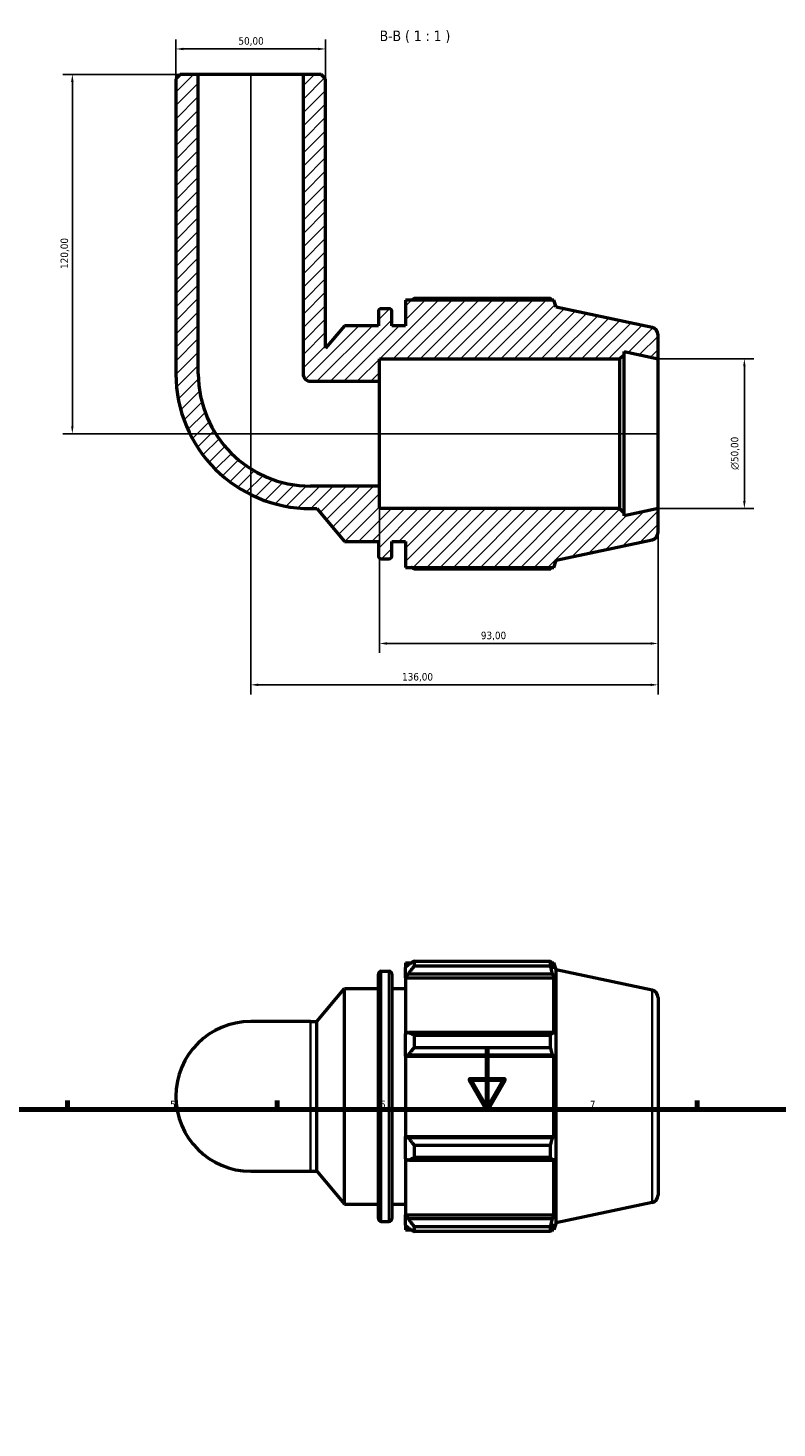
# Model space of a CAD drawing. Header units: millimetres. Extents: x 0 to 931, y 0 to 935.
# Tile 5 of 6: x 267 to 517, y 468 to 935. Entities that reach past the tile are written whole.
import ezdxf

# ---------------------------------------------------------------- set-up
doc = ezdxf.new("R2010")
doc.units = ezdxf.units.MM
for name, color, linetype, lineweight in [('Border (ISO)', 7, 'Continuous', 70), ('Dimension (ISO)', 7, 'Continuous', 25), ('Hatch (ISO)', 7, 'Continuous', 18), ('Symbol (ISO)', 7, 'Continuous', 25), ('Visible (ISO)', 7, 'Continuous', 50), ('Visible Narrow (ISO)', 7, 'Continuous', 35)]:
    doc.layers.add(name, color=color, linetype=linetype, lineweight=lineweight)
doc.styles.add('Label Text (ISO)', font='tahoma.ttf')
doc.styles.add('Note Text (ISO)', font='tahoma.ttf')
doc.dimstyles.new('Default (ISO)', dxfattribs={"dimtxt": 2.5, "dimasz": 2.5, "dimexe": 3.175, "dimexo": 0, "dimgap": 0.762, "dimtad": 1, "dimrnd": 1e-08, "dimzin": 0, "dimtxsty": 'Note Text (ISO)', "dimcen": 0.09, "dimdle": 10, "dimclrd": 256, "dimclre": 256, "dimclrt": 232, "dimazin": 0, "dimtfac": 1.40208, "dimtmove": 0, "dimatfit": 3, "dimfxl": 1, "dimtolj": 1, "dimtzin": 0, "dimlwd": -1, "dimlwe": -1, "dimarcsym": 0})

# ---------------------------------------------------------------- blocks, each defined once
blk = doc.blocks.new('Borders Default Border')
at = {"layer": 'Border (ISO)'}
for p, q in [((280.33, 574), (280.33, 576.9)), ((350.42, 574), (350.42, 576.9)), ((490.58, 574), (490.58, 576.9))]:
    blk.add_line(p, q, dxfattribs=at)
at = {"layer": 'Border (ISO)', "flags": 128}
for points in [[(420.5, 594), (420.5, 574), (414.73, 584), (426.27, 584), (420.5, 574)], [(20, 20), (20, 574), (821, 574), (821, 20), (20, 20)]]:
    blk.add_lwpolyline(points, dxfattribs=at)
at = {"layer": 'Border (ISO)', "color": 232, "true_color": 0xca0064, "char_height": 2.5, "attachment_point": 7, "style": 'Note Text (ISO)'}
for s, insert in [('5', (314.64, 574.35)), ('6', (384.66, 574.35)), ('7', (454.77, 574.4))]:
    blk.add_mtext(s, dxfattribs=dict(at, insert=insert))
blk = doc.blocks.new('*D7')
at = {"layer": 'Defpoints', "color": 0, "transparency": 16777216}
for p in [(477.53, 824.65), (477.53, 774.65), (506.36, 774.65)]:
    blk.add_point(p, dxfattribs=at)
at = {"layer": 'Dimension (ISO)', "transparency": 16777216}
for p, q in [((477.53, 824.65), (509.54, 824.65)), ((506.36, 822.15), (506.36, 777.15)), ((477.53, 774.65), (509.54, 774.65))]:
    blk.add_line(p, q, dxfattribs=at)
for points in [[(505.95, 822.15), (506.78, 822.15), (506.36, 824.65)], [(505.95, 777.15), (506.78, 777.15), (506.36, 774.65)]]:
    blk.add_solid(points, dxfattribs=at)
at = {"layer": 'Dimension (ISO)', "color": 232, "true_color": 0xca0064, "transparency": 16777216, "insert": (501.84, 787.59), "char_height": 2.5, "attachment_point": 1, "rotation": 90, "style": 'Note Text (ISO)'}
blk.add_mtext('\\A1;\\fAIGDT|b0|i0;\\H2.5000;\\ln\\fTahoma|b0|i0;\\H2.5000;50,00', dxfattribs=at)
blk = doc.blocks.new('*D8')
at = {"layer": 'Defpoints', "color": 0, "transparency": 16777216}
for p in [(384.53, 782.15), (477.53, 774.65), (384.53, 729.59)]:
    blk.add_point(p, dxfattribs=at)
at = {"layer": 'Dimension (ISO)', "transparency": 16777216}
for p, q in [((384.53, 782.15), (384.53, 726.41)), ((477.53, 774.65), (477.53, 726.41)), ((475.03, 729.59), (387.03, 729.59))]:
    blk.add_line(p, q, dxfattribs=at)
for points in [[(387.03, 730.01), (387.03, 729.17), (384.53, 729.59)], [(475.03, 730.01), (475.03, 729.17), (477.53, 729.59)]]:
    blk.add_solid(points, dxfattribs=at)
at = {"layer": 'Dimension (ISO)', "color": 232, "true_color": 0xca0064, "transparency": 16777216, "insert": (418.38, 733.52), "char_height": 2.5, "attachment_point": 1, "style": 'Note Text (ISO)'}
blk.add_mtext('\\A1;93,00', dxfattribs=at)
blk = doc.blocks.new('*D9')
at = {"layer": 'Defpoints', "color": 0, "transparency": 16777216}
for p in [(341.53, 919.65), (477.53, 774.65), (341.53, 715.78)]:
    blk.add_point(p, dxfattribs=at)
at = {"layer": 'Dimension (ISO)', "transparency": 16777216}
for p, q in [((341.53, 919.65), (341.53, 712.6)), ((477.53, 774.65), (477.53, 712.6)), ((475.03, 715.78), (344.03, 715.78))]:
    blk.add_line(p, q, dxfattribs=at)
for points in [[(344.03, 716.19), (344.03, 715.36), (341.53, 715.78)], [(475.03, 716.19), (475.03, 715.36), (477.53, 715.78)]]:
    blk.add_solid(points, dxfattribs=at)
at = {"layer": 'Dimension (ISO)', "color": 232, "true_color": 0xca0064, "transparency": 16777216, "insert": (392.08, 719.71), "char_height": 2.5, "attachment_point": 1, "style": 'Note Text (ISO)'}
blk.add_mtext('\\A1;136,00', dxfattribs=at)
blk = doc.blocks.new('*D10')
at = {"layer": 'Defpoints', "color": 0, "transparency": 16777216}
for p in [(366.53, 928.15), (316.53, 918.15), (366.53, 918.15)]:
    blk.add_point(p, dxfattribs=at)
at = {"layer": 'Dimension (ISO)', "transparency": 16777216}
for p, q in [((316.53, 918.15), (316.53, 931.32)), ((366.53, 918.15), (366.53, 931.32)), ((319.03, 928.15), (364.03, 928.15))]:
    blk.add_line(p, q, dxfattribs=at)
for points in [[(319.03, 928.56), (319.03, 927.73), (316.53, 928.15)], [(364.03, 928.56), (364.03, 927.73), (366.53, 928.15)]]:
    blk.add_solid(points, dxfattribs=at)
at = {"layer": 'Dimension (ISO)', "color": 232, "true_color": 0xca0064, "transparency": 16777216, "insert": (337.43, 932.08), "char_height": 2.5, "attachment_point": 1, "style": 'Note Text (ISO)'}
blk.add_mtext('\\A1;50,00', dxfattribs=at)
blk = doc.blocks.new('*D12')
at = {"layer": 'Defpoints', "color": 0, "transparency": 16777216}
for p in [(324.03, 919.65), (281.98, 799.65), (477.53, 799.65)]:
    blk.add_point(p, dxfattribs=at)
at = {"layer": 'Dimension (ISO)', "transparency": 16777216}
for p, q in [((324.03, 919.65), (278.8, 919.65)), ((281.98, 917.15), (281.98, 802.15)), ((477.53, 799.65), (278.8, 799.65))]:
    blk.add_line(p, q, dxfattribs=at)
for points in [[(281.56, 917.15), (282.39, 917.15), (281.98, 919.65)], [(281.56, 802.15), (282.39, 802.15), (281.98, 799.65)]]:
    blk.add_solid(points, dxfattribs=at)
at = {"layer": 'Dimension (ISO)', "color": 232, "true_color": 0xca0064, "transparency": 16777216, "insert": (278.04, 854.69), "char_height": 2.5, "attachment_point": 1, "rotation": 90, "style": 'Note Text (ISO)'}
blk.add_mtext('\\A1;120,00', dxfattribs=at)

msp = doc.modelspace()

# ---------------------------------------------------------------- hatches: boundary and pattern name
at = {"layer": 'Hatch (ISO)'}
h = msp.add_hatch(dxfattribs=at)
h.set_pattern_fill('ANSI31', color=256, scale=25.4, style=0)
h.set_pattern_definition([(45, (0, 0), (-2.245064, 2.245064), [])])
edge = h.paths.add_edge_path()
edge.add_line((366.531, 918.147), (365.031, 919.647))
edge.add_line((365.031, 919.647), (359.031, 919.647))
edge.add_line((359.031, 919.647), (359.031, 819.647))
edge.add_ellipse((361.531, 819.647), major_axis=(-2.5, 0), ratio=1, start_angle=0, end_angle=90)
edge.add_line((361.531, 817.147), (384.531, 817.147))
edge.add_line((384.531, 817.147), (384.531, 824.647))
edge.add_line((384.531, 824.647), (464.698, 824.647))
edge.add_line((464.698, 824.647), (466.198, 826.147))
edge.add_line((466.198, 826.147), (466.198, 827.056))
edge.add_line((466.198, 827.056), (477.531, 824.647))
edge.add_line((477.531, 824.647), (477.531, 832.622))
edge.add_ellipse((475.031, 832.622), major_axis=(2.5, 0), ratio=1, start_angle=0, end_angle=78)
edge.add_line((475.551, 835.068), (443.531, 841.874))
edge.add_line((443.531, 841.874), (442.747, 844.287))
edge.add_line((442.747, 844.287), (393.211, 844.287))
edge.add_line((393.211, 844.287), (393.211, 835.647))
edge.add_line((393.211, 835.647), (388.678, 835.647))
edge.add_line((388.678, 835.647), (388.678, 840.407))
edge.add_ellipse((387.678, 840.407), major_axis=(1, 0), ratio=1, start_angle=0, end_angle=90)
edge.add_line((387.678, 841.407), (385.145, 841.407))
edge.add_ellipse((385.145, 840.407), major_axis=(0, 1), ratio=1, start_angle=0, end_angle=90)
edge.add_line((384.145, 840.407), (384.145, 835.647))
edge.add_line((384.145, 835.647), (372.811, 835.647))
edge.add_line((372.811, 835.647), (366.531, 828.163))
edge.add_line((366.531, 828.163), (366.531, 918.147))
edge = h.paths.add_edge_path()
edge.add_line((318.031, 919.647), (316.531, 918.147))
edge.add_line((316.531, 918.147), (316.531, 819.647))
edge.add_ellipse((361.531, 819.647), major_axis=(-45, 0), ratio=1, start_angle=0, end_angle=90)
edge.add_line((361.531, 774.647), (363.581, 774.647))
edge.add_line((363.581, 774.647), (372.811, 763.647))
edge.add_line((372.811, 763.647), (384.145, 763.647))
edge.add_line((384.145, 763.647), (384.145, 758.887))
edge.add_ellipse((385.145, 758.887), major_axis=(-1, 0), ratio=1, start_angle=0, end_angle=90)
edge.add_line((385.145, 757.887), (387.678, 757.887))
edge.add_ellipse((387.678, 758.887), major_axis=(0, -1), ratio=1, start_angle=0, end_angle=90)
edge.add_line((388.678, 758.887), (388.678, 763.647))
edge.add_line((388.678, 763.647), (393.211, 763.647))
edge.add_line((393.211, 763.647), (393.211, 755.007))
edge.add_line((393.211, 755.007), (442.747, 755.007))
edge.add_line((442.747, 755.007), (443.531, 757.42))
edge.add_line((443.531, 757.42), (475.551, 764.226))
edge.add_ellipse((475.031, 766.671), major_axis=(0.52, -2.445), ratio=1, start_angle=0, end_angle=78)
edge.add_line((477.531, 766.671), (477.531, 774.647))
edge.add_line((477.531, 774.647), (466.198, 772.238))
edge.add_line((466.198, 772.238), (466.198, 773.147))
edge.add_line((466.198, 773.147), (464.698, 774.647))
edge.add_line((464.698, 774.647), (384.531, 774.647))
edge.add_line((384.531, 774.647), (384.531, 782.147))
edge.add_line((384.531, 782.147), (361.531, 782.147))
edge.add_ellipse((361.531, 819.647), major_axis=(0, -37.5), ratio=1, start_angle=270, end_angle=360, ccw=False)
edge.add_line((324.031, 819.647), (324.031, 919.647))
edge.add_line((324.031, 919.647), (318.031, 919.647))

# ---------------------------------------------------------------- linework, layer by layer
at = {"layer": 'Visible (ISO)'}
for p, q in [((318.031, 919.647), (316.531, 918.147)), ((316.531, 918.147), (316.531, 819.647)), ((324.031, 919.647), (318.031, 919.647)), ((324.031, 819.647), (324.031, 919.647)), ((359.031, 919.647), (324.031, 919.647)), ((365.031, 919.647), (359.031, 919.647)), ((359.031, 919.647), (359.031, 819.647)), ((366.531, 918.147), (365.031, 919.647)), ((366.531, 828.163), (366.531, 918.147)), ((442.747, 844.287), (393.211, 844.287)), ((393.211, 844.287), (393.211, 835.647)), ((441.655, 844.811), (396.091, 844.811)), ((443.531, 841.874), (442.747, 844.287)), ((475.551, 835.068), (443.531, 841.874)), ((384.145, 840.407), (384.145, 835.647)), ((387.678, 841.407), (385.145, 841.407)), ((388.678, 835.647), (388.678, 840.407)), ((372.811, 835.647), (366.531, 828.163)), ((384.145, 835.647), (372.811, 835.647)), ((393.211, 835.647), (388.678, 835.647)), ((477.531, 824.647), (477.531, 832.622)), ((384.531, 817.147), (384.531, 824.647)), ((384.531, 824.647), (464.698, 824.647)), ((464.698, 824.647), (466.198, 826.147)), ((464.698, 824.647), (464.698, 774.647)), ((466.198, 826.147), (466.198, 827.056)), ((466.198, 827.056), (477.531, 824.647)), ((466.198, 773.147), (466.198, 826.147)), ((477.531, 774.647), (477.531, 824.647)), ((361.531, 817.147), (384.531, 817.147)), ((384.531, 782.147), (384.531, 817.147)), ((384.531, 782.147), (361.531, 782.147)), ((384.531, 774.647), (384.531, 782.147)), ((361.531, 774.647), (363.581, 774.647)), ((363.581, 774.647), (372.811, 763.647)), ((464.698, 774.647), (384.531, 774.647)), ((466.198, 773.147), (464.698, 774.647)), ((477.531, 774.647), (466.198, 772.238)), ((466.198, 772.238), (466.198, 773.147)), ((477.531, 766.671), (477.531, 774.647)), ((372.811, 763.647), (384.145, 763.647)), ((384.145, 763.647), (384.145, 758.887)), ((388.678, 758.887), (388.678, 763.647)), ((388.678, 763.647), (393.211, 763.647)), ((393.211, 763.647), (393.211, 755.007)), ((443.531, 757.42), (475.551, 764.226)), ((385.145, 757.887), (387.678, 757.887)), ((393.211, 755.007), (442.747, 755.007)), ((396.091, 754.482), (441.655, 754.482)), ((442.747, 755.007), (443.531, 757.42)), ((393.211, 622.981), (393.211, 621.372)), ((393.211, 622.981), (395.255, 622.981)), ((394.171, 622.288), (393.211, 621.372)), ((396.091, 623.505), (396.091, 621.769)), ((396.091, 623.505), (441.655, 623.505)), ((441.655, 621.769), (441.655, 623.505)), ((441.927, 622.981), (442.747, 622.981)), ((442.747, 620.915), (442.279, 622.288)), ((443.531, 620.568), (442.747, 622.981)), ((442.747, 620.915), (442.747, 622.981)), ((384.145, 537.581), (384.145, 619.101)), ((385.145, 620.101), (387.678, 620.101)), ((388.678, 619.101), (388.678, 537.581)), ((393.211, 618.363), (393.211, 621.372)), ((393.211, 618.363), (394.171, 619.214)), ((393.211, 617.937), (393.211, 618.363)), ((393.211, 617.937), (393.211, 599.175)), ((393.211, 617.937), (442.747, 617.937)), ((394.171, 619.214), (442.279, 619.214)), ((441.655, 621.769), (396.091, 621.769)), ((442.279, 619.214), (442.747, 617.937)), ((442.747, 598.953), (442.747, 617.937)), ((443.531, 536.114), (443.531, 620.568)), ((475.551, 613.762), (443.531, 620.568)), ((363.581, 603.341), (372.811, 614.341)), ((372.811, 542.341), (372.811, 614.341)), ((372.811, 614.341), (384.145, 614.341)), ((388.678, 614.341), (393.211, 614.341)), ((477.531, 611.316), (477.531, 545.365)), ((361.531, 603.341), (341.531, 603.341)), ((361.531, 603.341), (363.581, 603.341)), ((363.581, 553.341), (363.581, 603.341)), ((394.171, 599.618), (393.211, 599.175)), ((393.211, 591.908), (393.211, 599.175)), ((442.279, 599.618), (394.171, 599.618)), ((396.091, 598.784), (396.091, 594.594)), ((396.091, 598.784), (441.655, 598.784)), ((441.655, 594.594), (441.655, 598.784)), ((442.747, 598.953), (442.279, 599.618)), ((441.655, 594.594), (396.091, 594.594)), ((393.211, 591.908), (394.171, 592.197)), ((393.211, 591.764), (393.211, 591.908)), ((393.211, 591.764), (393.211, 564.917)), ((393.211, 591.764), (442.747, 591.764)), ((394.171, 592.197), (442.279, 592.197)), ((442.279, 592.197), (442.747, 591.764)), ((442.747, 564.917), (442.747, 591.764)), ((393.211, 564.773), (393.211, 564.917)), ((393.211, 564.917), (442.747, 564.917)), ((393.211, 557.507), (393.211, 564.773)), ((394.171, 564.484), (393.211, 564.773)), ((442.279, 564.484), (394.171, 564.484)), ((396.091, 562.088), (396.091, 557.897)), ((396.091, 562.088), (441.655, 562.088)), ((441.655, 557.897), (441.655, 562.088)), ((442.747, 564.917), (442.279, 564.484)), ((393.211, 557.507), (394.171, 557.063)), ((393.211, 557.507), (393.211, 538.744)), ((394.171, 557.063), (442.279, 557.063)), ((441.655, 557.897), (396.091, 557.897)), ((442.279, 557.063), (442.747, 557.728)), ((442.747, 538.744), (442.747, 557.728)), ((341.531, 553.341), (361.531, 553.341)), ((361.531, 553.341), (363.581, 553.341)), ((363.581, 553.341), (372.811, 542.341)), ((475.551, 542.92), (443.531, 536.114)), ((372.811, 542.341), (384.145, 542.341)), ((388.678, 542.341), (393.211, 542.341)), ((393.211, 538.319), (393.211, 538.744)), ((393.211, 538.744), (442.747, 538.744)), ((393.211, 535.309), (393.211, 538.319)), ((394.171, 537.467), (393.211, 538.319)), ((442.747, 538.744), (442.279, 537.467)), ((385.145, 536.581), (387.678, 536.581)), ((393.211, 535.309), (394.171, 534.393)), ((393.211, 535.309), (393.211, 533.701)), ((393.211, 533.701), (395.255, 533.701)), ((442.279, 537.467), (394.171, 537.467)), ((396.091, 534.912), (396.091, 533.176)), ((396.091, 534.912), (441.655, 534.912)), ((441.655, 533.176), (396.091, 533.176)), ((441.655, 533.176), (441.655, 534.912)), ((441.927, 533.701), (442.747, 533.701)), ((442.279, 534.393), (442.747, 535.767)), ((443.531, 536.114), (442.747, 533.701)), ((442.747, 533.701), (442.747, 535.767))]:
    msp.add_line(p, q, dxfattribs=at)
for centre, radius, start, end in [((385.145, 840.407), 1, 90, 180), ((387.678, 840.407), 1, 0, 90), ((475.031, 832.622), 2.5, 0, 78), ((361.531, 819.647), 45, 180, 270), ((361.531, 819.647), 37.5, 180, 270), ((361.531, 819.647), 2.5, 180, 270), ((475.031, 766.671), 2.5, 282, 0), ((385.145, 758.887), 1, 180, 270), ((387.678, 758.887), 1, 270, 0), ((385.145, 619.101), 1, 90, 180), ((387.678, 619.101), 1, 0, 90), ((475.031, 611.316), 2.5, 0, 78), ((341.531, 578.341), 25, 90, 270), ((475.031, 545.365), 2.5, 282, 0), ((385.145, 537.581), 1, 180, 270), ((387.678, 537.581), 1, 270, 0)]:
    msp.add_arc(centre, radius, start, end, dxfattribs=at)
for points, weights in [([(395.255, 844.287), (395.666, 844.547), (396.091, 844.811)], [1.01275129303, 1.0150392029, 1.01718155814]), ([(441.927, 844.287), (441.794, 844.547), (441.655, 844.811)], [1.00099955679, 1.0005737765, 1]), ([(396.091, 754.482), (395.666, 754.747), (395.255, 755.007)], [1.01718155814, 1.0150392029, 1.01275129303]), ([(441.655, 754.482), (441.794, 754.747), (441.927, 755.007)], [1, 1.0005737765, 1.00099955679]), ([(396.091, 623.505), (395.093, 622.884), (394.171, 622.288)], [1.01718155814, 1.01216698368, 1.006354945]), ([(441.655, 623.505), (441.98, 622.884), (442.279, 622.288)], [1, 1.001347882, 1.00187905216]), ([(394.171, 619.214), (395.093, 620.466), (396.091, 621.769)], [1.006354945, 1.01216698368, 1.01718155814]), ([(442.279, 619.214), (441.98, 620.466), (441.655, 621.769)], [1.00187905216, 1.001347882, 1]), ([(396.091, 598.784), (395.093, 599.21), (394.171, 599.618)], [1.01718155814, 1.01216698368, 1.006354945]), ([(441.655, 598.784), (441.98, 599.21), (442.279, 599.618)], [1, 1.001347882, 1.00187905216]), ([(394.171, 592.197), (395.093, 593.371), (396.091, 594.594)], [1.006354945, 1.01216698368, 1.01718155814]), ([(442.279, 592.197), (441.98, 593.371), (441.655, 594.594)], [1.00187905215, 1.001347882, 1]), ([(396.091, 562.088), (395.093, 563.31), (394.171, 564.484)], [1.01718155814, 1.01216698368, 1.006354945]), ([(441.655, 562.088), (441.98, 563.31), (442.279, 564.484)], [1, 1.001347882, 1.00187905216]), ([(394.171, 557.063), (395.093, 557.472), (396.091, 557.897)], [1.006354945, 1.01216698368, 1.01718155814]), ([(442.279, 557.063), (441.98, 557.472), (441.655, 557.897)], [1.00187905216, 1.001347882, 1]), ([(396.091, 534.912), (395.093, 536.216), (394.171, 537.467)], [1.01718155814, 1.01216698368, 1.006354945]), ([(394.171, 534.393), (395.093, 533.797), (396.091, 533.176)], [1.006354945, 1.01216698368, 1.01718155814]), ([(441.655, 534.912), (441.98, 536.216), (442.279, 537.467)], [1, 1.001347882, 1.00187905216]), ([(442.279, 534.393), (441.98, 533.797), (441.655, 533.176)], [1.00187905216, 1.001347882, 1])]:
    msp.add_rational_spline(points, weights, degree=2, dxfattribs=at)
at = {"layer": 'Visible Narrow (ISO)'}
for p, q in [((385.145, 619.586), (385.145, 537.095)), ((387.678, 537.095), (387.678, 619.586)), ((475.551, 543.356), (475.551, 613.325)), ((361.531, 553.648), (361.531, 603.033))]:
    msp.add_line(p, q, dxfattribs=at)

# ---------------------------------------------------------------- block references
msp.add_blockref('Borders Default Border', (0, 0))

# ---------------------------------------------------------------- texts
at = {"layer": 'Symbol (ISO)', "insert": (384.592, 930.146), "char_height": 3.5, "attachment_point": 7, "style": 'Label Text (ISO)'}
msp.add_mtext('B-B ( 1 : 1 )', dxfattribs=at)

# ---------------------------------------------------------------- dimensions: what is measured, and where the dimension line sits
at = {"layer": 'Dimension (ISO)'}
for base, p1, p2, angle, picture, middle in [((366.531, 928.147), (316.531, 918.147), (366.531, 918.147), 180, '*D10', (341.531, 928.147)), ((281.976, 799.647), (324.031, 919.647), (477.531, 799.647), 270, '*D12', (281.976, 859.647)), ((341.531, 715.778), (477.531, 774.647), (341.531, 919.647), 180, '*D9', (397.031, 715.778)), ((384.531, 729.59), (477.531, 774.647), (384.531, 782.147), 180, '*D8', (422.531, 729.59))]:
    dim = msp.add_linear_dim(base=base, p1=p1, p2=p2, angle=angle, dimstyle='Default (ISO)', override={"dimdec": 2, "dimtp": 0, "dimtm": 0, "dimtdec": 2, "dimtofl": 0, "dimatfit": 1}, dxfattribs=at)
    dim.commit()
    dim.dimension.update_dxf_attribs({"geometry": picture, "text_midpoint": middle, "dimtype": 160})
dim = msp.add_linear_dim(base=(506.363, 774.647), p1=(477.531, 824.647), p2=(477.531, 774.647), angle=90, text='\\fAIGDT|b0|i0;\\H2.5000;\\ln\\fTahoma|b0|i0;\\H2.5000;<>', dimstyle='Default (ISO)', override={"dimdec": 2, "dimtp": 0, "dimtm": 0, "dimtdec": 2, "dimtofl": 0, "dimatfit": 1}, dxfattribs=at)
dim.commit()
dim.dimension.update_dxf_attribs({"geometry": '*D7', "text_midpoint": (506.363, 793.147), "dimtype": 160})

doc.saveas('drawing.dxf')
